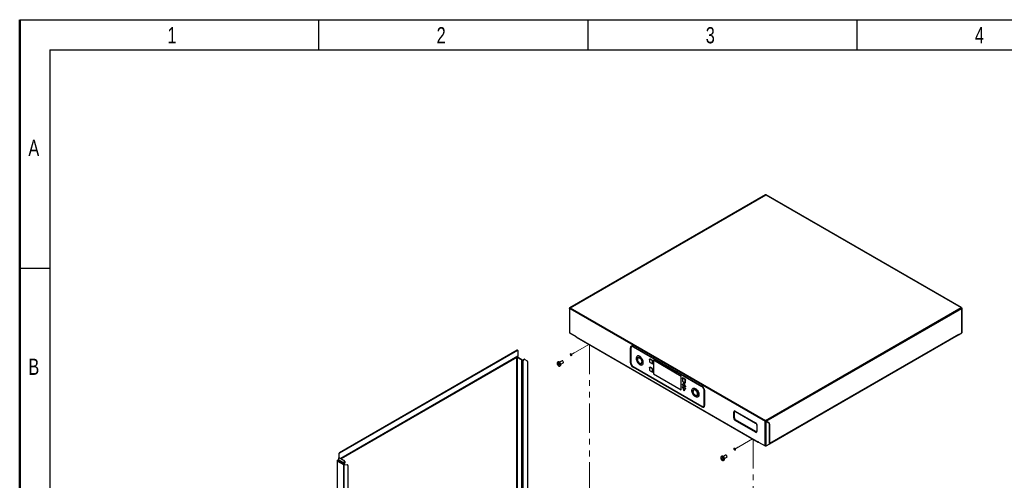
# Model space of a CAD drawing. Header units: millimetres. Extents: x 0 to 420, y 0 to 297.
# Tile 74 of 75: x 0 to 213, y 197 to 297. Entities that reach past the tile are written whole.
import ezdxf

# ---------------------------------------------------------------- set-up
doc = ezdxf.new("R2010")
doc.units = ezdxf.units.MM
doc.linetypes.add('CENTERX2', pattern=[20.32, 12.7, -2.54, 2.54, -2.54])
doc.linetypes.add('PHANTOM', pattern=[12.7, 6.35, -1.27, 1.27, -1.27, 1.27, -1.27])
doc.layers.add('BOARDER', color=7, linetype='Continuous', lineweight=25)
doc.layers.add('COMPONENT', color=7, linetype='Continuous')
doc.styles.add('SLDTEXTSTYLE1', font='TXT', dxfattribs={"width": 0.75})

msp = doc.modelspace()

# ---------------------------------------------------------------- linework, layer by layer
at = {"color": 7, "linetype": 'Continuous', "lineweight": 25}
for p, q in [((161.12, 259.16), (118.86, 234.76)), ((118.94, 234.75), (161.2, 259.15)), ((161.2, 259.15), (203.4, 234.79)), ((203.44, 234.79), (161.24, 259.15)), ((118.78, 234.62), (118.78, 229.33)), ((118.83, 234.56), (161.03, 210.2)), ((118.83, 229.27), (118.83, 234.56)), ((118.94, 234.75), (161.14, 210.39)), ((161.14, 210.39), (203.4, 234.79)), ((161.26, 210.2), (203.51, 234.59)), ((203.44, 234.75), (203.45, 234.75)), ((203.5, 234.65), (203.51, 234.66)), ((203.5, 234.65), (203.51, 234.66)), ((203.51, 234.59), (203.51, 229.3)), ((203.53, 229.33), (203.53, 234.62)), ((120.24, 228.46), (118.83, 229.27)), ((120.24, 228.46), (159.62, 205.72)), ((120.41, 228.3), (159.52, 205.72)), ((161.98, 205.36), (202.77, 228.91)), ((202.79, 228.95), (161.99, 205.4)), ((202.79, 228.95), (202.83, 228.91)), ((202.79, 228.93), (202.83, 228.91)), ((202.83, 228.91), (203.51, 229.3)), ((107.46, 225.55), (69.06, 203.38)), ((107.51, 225.51), (69.12, 203.35)), ((107.46, 225.55), (107.51, 225.51)), ((107.61, 225.52), (107.56, 225.56)), ((131.92, 222.9), (131.92, 226.06)), ((132.03, 222.89), (132.03, 226.05)), ((132.05, 226.02), (132.05, 222.87)), ((132.21, 226.35), (132.2, 226.34)), ((132.51, 226.4), (147.35, 217.83)), ((132.53, 226.35), (147.37, 217.78)), ((147.38, 217.74), (132.55, 226.31)), ((132.55, 226.31), (132.56, 226.31)), ((147.41, 217.76), (132.56, 226.33)), ((147.39, 217.75), (132.56, 226.31)), ((132.57, 226.31), (147.4, 217.75)), ((107.51, 224.12), (69.41, 202.12)), ((107.5, 224.08), (107.39, 224.01)), ((107.39, 224.01), (107.39, 224.01)), ((107.39, 165.16), (107.39, 224.01)), ((107.5, 224.01), (107.5, 165.12)), ((108.44, 223.47), (107.5, 224.01)), ((107.62, 224.18), (107.51, 224.12)), ((108.5, 223.5), (107.55, 224.05)), ((107.65, 225.43), (107.65, 224.25)), ((108.5, 223.5), (108.44, 223.47)), ((108.51, 223.35), (108.57, 223.38)), ((108.51, 223.02), (108.51, 223.35)), ((108.57, 223.05), (108.57, 223.38)), ((108.72, 223.11), (108.77, 223.45)), ((108.77, 223.45), (108.83, 223.41)), ((108.78, 223.08), (108.83, 223.41)), ((108.84, 223.55), (108.9, 223.59)), ((108.9, 223.52), (108.84, 223.55)), ((108.9, 223.59), (108.96, 223.56)), ((108.9, 223.52), (108.96, 223.56)), ((109.11, 223.57), (109.05, 223.61)), ((109.11, 223.57), (109.62, 223.28)), ((136.07, 223.57), (136.07, 223.08)), ((136.08, 223.56), (136.08, 223.07)), ((136.6, 223.37), (136.17, 223.61)), ((136.61, 223.39), (136.18, 223.64)), ((136.62, 223.41), (136.2, 223.66)), ((142.92, 219.9), (136.89, 223.39)), ((136.89, 223.39), (136.89, 220.47)), ((136.89, 223.39), (136.89, 220.47)), ((108.57, 223.05), (108.51, 223.02)), ((108.51, 164.54), (108.51, 223.02)), ((108.68, 223.05), (108.69, 223.06)), ((108.69, 223.06), (108.74, 223.03)), ((108.78, 223.08), (108.72, 223.11)), ((108.74, 223.02), (108.74, 223.03)), ((108.74, 164.6), (108.74, 223.02)), ((109.68, 223.14), (109.68, 169.75)), ((116.18, 222.59), (116.25, 222.59)), ((116.34, 223.06), (116.2, 222.98)), ((116.27, 222.37), (116.39, 222.49)), ((116.32, 222.6), (116.39, 222.61)), ((117.16, 223.27), (116.65, 222.98)), ((116.68, 222.16), (116.81, 222.23)), ((116.9, 222.54), (117.41, 222.84)), ((147.35, 213.31), (132.51, 221.88)), ((132.55, 222.01), (147.38, 213.45)), ((147.39, 213.41), (132.55, 221.98)), ((136.07, 221.78), (136.07, 221.29)), ((136.08, 221.77), (136.08, 221.28)), ((136.17, 222.91), (136.6, 222.66)), ((136.17, 222.9), (136.6, 222.66)), ((136.6, 221.58), (136.17, 221.82)), ((136.61, 221.6), (136.18, 221.84)), ((136.62, 221.62), (136.2, 221.87)), ((136.69, 222.72), (136.69, 223.21)), ((136.69, 220.93), (136.69, 221.42)), ((136.71, 222.72), (136.71, 223.21)), ((136.71, 220.93), (136.71, 221.42)), ((136.74, 222.72), (136.74, 223.21)), ((136.74, 220.93), (136.74, 221.42)), ((136.17, 221.12), (136.6, 220.87)), ((136.17, 221.11), (136.6, 220.86)), ((136.89, 220.47), (142.92, 216.98)), ((136.89, 220.47), (142.92, 216.98)), ((136.89, 220.47), (136.89, 220.47)), ((142.92, 216.98), (142.92, 219.9)), ((143.19, 219.46), (143.19, 218.97)), ((143.19, 219.45), (143.19, 218.96)), ((143.71, 219.26), (143.28, 219.51)), ((143.72, 219.29), (143.3, 219.53)), ((143.73, 219.31), (143.31, 219.55)), ((143.8, 218.61), (143.8, 219.1)), ((143.83, 218.61), (143.83, 219.1)), ((143.85, 218.61), (143.85, 219.1)), ((143.46, 218.49), (143.19, 218.11)), ((143.19, 217.57), (143.46, 216.88)), ((143.46, 218.51), (143.2, 218.14)), ((143.46, 218.47), (143.2, 218.09)), ((143.2, 217.57), (143.46, 216.88)), ((143.23, 218), (143.76, 217.7)), ((143.76, 217.31), (143.23, 217.62)), ((143.24, 218), (143.77, 217.69)), ((143.77, 217.33), (143.24, 217.64)), ((143.79, 217.35), (143.26, 217.66)), ((143.28, 218.8), (143.71, 218.56)), ((143.29, 218.79), (143.71, 218.55)), ((143.8, 217.75), (143.53, 218.43)), ((143.53, 216.84), (143.8, 217.22)), ((143.82, 217.76), (143.55, 218.44)), ((143.55, 216.84), (143.82, 217.21)), ((143.84, 217.76), (143.58, 218.45)), ((143.58, 216.83), (143.84, 217.21)), ((147.38, 217.74), (147.39, 217.75)), ((147.88, 216.88), (147.89, 216.89)), ((147.88, 213.73), (147.88, 216.88)), ((147.89, 216.9), (147.89, 213.75)), ((147.89, 213.74), (147.89, 216.89)), ((147.91, 213.73), (147.91, 216.89)), ((147.91, 216.85), (147.91, 213.69)), ((147.94, 216.81), (147.94, 213.65)), ((147.73, 213.41), (147.74, 213.42)), ((147.88, 213.73), (147.89, 213.74)), ((154.27, 210.95), (154.27, 212.21)), ((154.39, 210.94), (154.39, 212.2)), ((154.41, 210.93), (154.41, 212.17)), ((154.5, 212.34), (154.48, 212.33)), ((154.59, 212.4), (158.96, 209.88)), ((154.62, 212.35), (158.98, 209.83)), ((154.65, 212.31), (159, 209.8)), ((158.96, 207.86), (154.59, 210.38)), ((159, 208.01), (154.65, 210.52)), ((159.01, 207.98), (154.65, 210.5)), ((159.24, 209.39), (159.24, 208.14)), ((159.25, 209.36), (159.25, 208.1)), ((159.28, 209.31), (159.28, 208.05)), ((161.03, 204.91), (161.03, 210.2)), ((161.26, 210.2), (161.25, 210.2)), ((161.25, 204.91), (161.25, 210.2)), ((161.25, 210.2), (161.89, 209.83)), ((161.89, 209.83), (161.26, 210.2)), ((161.83, 209.87), (161.26, 210.2)), ((161.83, 209.87), (161.89, 209.83)), ((161.99, 205.41), (161.99, 209.6)), ((161.99, 209.6), (161.99, 205.4)), ((159.17, 207.99), (159.19, 208)), ((159.62, 205.72), (161.03, 204.91)), ((161.25, 204.91), (161.92, 205.29)), ((68.92, 203.14), (68.98, 203.1)), ((68.92, 203.14), (68.92, 202.34)), ((68.98, 202.37), (68.92, 202.34)), ((68.92, 201.89), (68.92, 202.34)), ((70.01, 201.7), (68.92, 202.34)), ((68.98, 203.1), (68.98, 202.37)), ((68.98, 202.37), (70.07, 201.74)), ((69.12, 203.35), (69.06, 203.38)), ((151.54, 202.15), (151.71, 202.18)), ((151.69, 202.65), (151.56, 202.57)), ((151.66, 201.94), (151.77, 202.08)), ((152.51, 202.86), (152.01, 202.57)), ((152.26, 202.14), (152.76, 202.43)), ((68.62, 201.66), (68.62, 142.81)), ((68.65, 201.76), (68.66, 201.78)), ((68.87, 201.9), (68.66, 201.78)), ((68.66, 201.73), (68.87, 201.85)), ((68.66, 201.78), (68.68, 201.74)), ((68.66, 201.73), (68.66, 201.78)), ((68.66, 201.73), (69.98, 200.97)), ((68.66, 201.59), (69.94, 200.86)), ((68.66, 142.75), (68.66, 201.59)), ((68.87, 201.9), (68.89, 201.86)), ((68.87, 201.85), (70.14, 201.12)), ((68.92, 201.89), (70.16, 201.17)), ((70, 200.89), (69.94, 200.86)), ((69.94, 200.86), (69.94, 142.01)), ((69.98, 200.97), (70.03, 200.93)), ((70.02, 200.94), (69.98, 200.97)), ((70.07, 201.74), (70.01, 201.7)), ((70.02, 200.94), (70.07, 200.91)), ((70.14, 201.12), (70.03, 200.93)), ((70.03, 200.93), (70.07, 200.91)), ((70.04, 200.88), (70.04, 200.83)), ((70.18, 201.1), (70.07, 200.91)), ((70.07, 200.87), (70.13, 200.84)), ((70.07, 200.87), (70.76, 200.81)), ((70.13, 141.96), (70.13, 200.84)), ((70.13, 200.84), (70.81, 200.77)), ((70.16, 201.46), (70.21, 201.49)), ((70.16, 201.46), (70.16, 201.17)), ((70.21, 201.49), (70.21, 201.21)), ((70.76, 200.81), (70.81, 200.77)), ((70.86, 200.76), (70.8, 200.79)), ((70.92, 200.62), (70.92, 170.84)), ((151.71, 201.99), (151.73, 202.01)), ((152.03, 201.75), (152.17, 201.83)), ((152.03, 201.75), (152.04, 201.75))]:
    msp.add_line(p, q, dxfattribs=at)
at = {"color": 7, "linetype": 'PHANTOM', "lineweight": 18}
for p, q in [((119.1, 224.6), (122.96, 226.83)), ((123.1, 226.75), (123.1, 176.51)), ((119.79, 225), (119.1, 224.6)), ((154.46, 204.2), (158.31, 206.42)), ((158.46, 206.34), (158.46, 157.53)), ((155.15, 204.6), (154.46, 204.2))]:
    msp.add_line(p, q, dxfattribs=at)
at = {"color": 8, "linetype": 'Continuous', "lineweight": 25}
for p, q in [((132.56, 226.33), (132.56, 226.33)), ((132.56, 226.31), (132.57, 226.31)), ((107.65, 224.25), (69.36, 202.15)), ((107.62, 224.18), (69.41, 202.12)), ((107.39, 224.01), (69.43, 202.1)), ((147.4, 217.75), (147.4, 217.75)), ((147.89, 216.9), (147.89, 216.9)), ((147.89, 213.74), (147.89, 213.75)), ((147.91, 213.73), (147.91, 213.73)), ((154.66, 212.32), (154.65, 212.31)), ((161.99, 209.6), (161.99, 209.61)), ((159.24, 208.14), (159.25, 208.15))]:
    msp.add_line(p, q, dxfattribs=at)
at = {"color": 7, "linetype": 'Continuous', "lineweight": 25, "flags": 128}
for points in [[(202.79, 228.95), (202.79, 228.93), (202.77, 228.91), (202.77, 228.91)], [(203.51, 229.3), (203.53, 229.32), (203.53, 229.33)], [(132.22, 226.4), (132.26, 226.41), (132.35, 226.42)], [(134.71, 222.91), (134.7, 223.08), (134.66, 223.26), (134.6, 223.44), (134.51, 223.62), (134.41, 223.79), (134.29, 223.94), (134.16, 224.08), (134.02, 224.19), (133.88, 224.27), (133.74, 224.32), (133.61, 224.34), (133.49, 224.32), (133.38, 224.27), (133.3, 224.19), (133.23, 224.08), (133.2, 223.95), (133.18, 223.79)], [(133.18, 223.79), (133.2, 223.62), (133.23, 223.44), (133.3, 223.26), (133.38, 223.08), (133.49, 222.91), (133.61, 222.76), (133.74, 222.62), (133.88, 222.51), (134.02, 222.43), (134.16, 222.38), (134.29, 222.36), (134.41, 222.38), (134.51, 222.43), (134.6, 222.51), (134.66, 222.62), (134.7, 222.75), (134.71, 222.91)], [(133.37, 223.66), (133.39, 223.79), (133.43, 223.91), (133.49, 223.99), (133.58, 224.04), (133.69, 224.06), (133.81, 224.04), (133.93, 223.98), (134.05, 223.89), (134.17, 223.78), (134.28, 223.64), (134.36, 223.49), (134.43, 223.33), (134.47, 223.17), (134.48, 223.02)], [(133.37, 223.66), (133.39, 223.51), (133.43, 223.35), (133.49, 223.19), (133.58, 223.04), (133.69, 222.9), (133.81, 222.78), (133.93, 222.7), (134.05, 222.64), (134.17, 222.62), (134.28, 222.64), (134.36, 222.69), (134.43, 222.77), (134.47, 222.88), (134.48, 223.02)], [(133.45, 223.61), (133.46, 223.73), (133.5, 223.84), (133.57, 223.91), (133.65, 223.95), (133.75, 223.95), (133.86, 223.92), (133.98, 223.85), (134.09, 223.75), (134.19, 223.63), (134.28, 223.49), (134.35, 223.35), (134.39, 223.2), (134.4, 223.06)], [(133.45, 223.61), (133.46, 223.47), (133.5, 223.32), (133.57, 223.18), (133.65, 223.04), (133.75, 222.92), (133.86, 222.82), (133.98, 222.76), (134.09, 222.72), (134.19, 222.73), (134.28, 222.76), (134.35, 222.84), (134.39, 222.94), (134.4, 223.06)], [(116.13, 222.9), (116.12, 222.88), (116.09, 222.79), (116.09, 222.69), (116.12, 222.57), (116.17, 222.46), (116.23, 222.35), (116.32, 222.25), (116.41, 222.18), (116.5, 222.14), (116.55, 222.14)], [(116.9, 222.39), (116.91, 222.5), (116.88, 222.61), (116.84, 222.73), (116.77, 222.84), (116.69, 222.94), (116.6, 223.01), (116.51, 223.06), (116.43, 223.08), (116.35, 223.06), (116.34, 223.06)], [(117.46, 222.92), (117.45, 223), (117.42, 223.09), (117.37, 223.17), (117.31, 223.24), (117.24, 223.28), (117.18, 223.28), (117.16, 223.27)], [(117.41, 222.84), (117.43, 222.86), (117.46, 222.92)], [(143.23, 217.62), (143.22, 217.62), (143.21, 217.62), (143.2, 217.62), (143.2, 217.61), (143.19, 217.61), (143.19, 217.59), (143.19, 217.58), (143.2, 217.57)], [(143.58, 218.45), (143.57, 218.47), (143.55, 218.49), (143.54, 218.51), (143.52, 218.52), (143.5, 218.52), (143.49, 218.53), (143.47, 218.52), (143.46, 218.51)], [(143.46, 218.49), (143.46, 218.49), (143.46, 218.49)], [(143.53, 218.43), (143.53, 218.44), (143.52, 218.46), (143.51, 218.47), (143.5, 218.47), (143.49, 218.48), (143.48, 218.48), (143.47, 218.48), (143.46, 218.47)], [(143.76, 217.7), (143.77, 217.69), (143.78, 217.69), (143.79, 217.69), (143.8, 217.7), (143.8, 217.71), (143.8, 217.72), (143.8, 217.73), (143.8, 217.75)], [(143.79, 217.68), (143.8, 217.67), (143.82, 217.67), (143.83, 217.68), (143.84, 217.69), (143.85, 217.7), (143.85, 217.72), (143.85, 217.74), (143.84, 217.76)], [(145.22, 216.84), (145.23, 217), (145.27, 217.13), (145.33, 217.24), (145.42, 217.32), (145.52, 217.37), (145.64, 217.39), (145.77, 217.37), (145.91, 217.32), (146.05, 217.24), (146.19, 217.13), (146.32, 217), (146.44, 216.84), (146.55, 216.67), (146.63, 216.49), (146.7, 216.31), (146.73, 216.13), (146.75, 215.96)], [(146.52, 216.07), (146.51, 216.22), (146.46, 216.38), (146.4, 216.54), (146.31, 216.69), (146.21, 216.83), (146.09, 216.95), (145.96, 217.03), (145.84, 217.09), (145.72, 217.11), (145.62, 217.09), (145.53, 217.04), (145.46, 216.96), (145.42, 216.85), (145.41, 216.71)], [(146.43, 216.11), (146.42, 216.25), (146.38, 216.4), (146.31, 216.55), (146.23, 216.68), (146.13, 216.81), (146.01, 216.9), (145.9, 216.97), (145.79, 217), (145.69, 217), (145.6, 216.96), (145.53, 216.89), (145.49, 216.79), (145.48, 216.66)], [(143.46, 216.88), (143.47, 216.87), (143.48, 216.86), (143.49, 216.85), (143.5, 216.84), (143.51, 216.84), (143.52, 216.84), (143.53, 216.84), (143.53, 216.84)], [(146.75, 215.96), (146.73, 215.81), (146.7, 215.67), (146.63, 215.56), (146.55, 215.48), (146.44, 215.43), (146.32, 215.41), (146.19, 215.43), (146.05, 215.48), (145.91, 215.56), (145.77, 215.67), (145.64, 215.81), (145.52, 215.96), (145.42, 216.13), (145.33, 216.31), (145.27, 216.49), (145.23, 216.67), (145.22, 216.84)], [(146.52, 216.07), (146.51, 215.94), (146.46, 215.82), (146.4, 215.74), (146.31, 215.69), (146.21, 215.67), (146.09, 215.69), (145.96, 215.75), (145.84, 215.84), (145.72, 215.95), (145.62, 216.09), (145.53, 216.24), (145.46, 216.4), (145.42, 216.56), (145.41, 216.71)], [(146.43, 216.11), (146.42, 215.99), (146.38, 215.89), (146.31, 215.82), (146.23, 215.78), (146.13, 215.77), (146.01, 215.81), (145.9, 215.87), (145.79, 215.97), (145.69, 216.09), (145.6, 216.23), (145.53, 216.38), (145.49, 216.52), (145.48, 216.66)], [(147.87, 213.49), (147.83, 213.43), (147.77, 213.38)], [(159.24, 209.39), (159.24, 209.44), (159.23, 209.5)], [(161.86, 209.85), (161.85, 209.85), (161.83, 209.87)], [(159.23, 208), (159.22, 207.99), (159.21, 207.98)], [(161.98, 205.36), (161.99, 205.37), (161.99, 205.4)], [(151.48, 202.47), (151.46, 202.43), (151.45, 202.33), (151.46, 202.22), (151.5, 202.1), (151.56, 201.99), (151.64, 201.88), (151.72, 201.8), (151.82, 201.75), (151.9, 201.73), (151.93, 201.73)], [(152.27, 202.04), (152.25, 202.16), (152.22, 202.27), (152.16, 202.39), (152.09, 202.49), (152, 202.58), (151.91, 202.64), (151.82, 202.67), (151.74, 202.67), (151.69, 202.65)], [(152.81, 202.54), (152.8, 202.63), (152.76, 202.72), (152.71, 202.8), (152.64, 202.85), (152.57, 202.87), (152.51, 202.86)], [(152.76, 202.43), (152.76, 202.43), (152.8, 202.47), (152.81, 202.54)], [(70.8, 200.79), (70.78, 200.8), (70.76, 200.81)]]:
    msp.add_lwpolyline(points, dxfattribs=at)
at = {"color": 8, "linetype": 'Continuous', "lineweight": 25, "flags": 128}
for points in [[(132.56, 226.33), (132.47, 226.38), (132.37, 226.4), (132.28, 226.4), (132.21, 226.37), (132.15, 226.32), (132.1, 226.24), (132.09, 226.21)], [(116.73, 222.31), (116.73, 222.41), (116.71, 222.53), (116.66, 222.65), (116.59, 222.76), (116.51, 222.85), (116.42, 222.92), (116.33, 222.96), (116.24, 222.97), (116.17, 222.94), (116.13, 222.9)], [(116.77, 222.31), (116.77, 222.42), (116.75, 222.53), (116.7, 222.65), (116.64, 222.76), (116.56, 222.86), (116.47, 222.94), (116.38, 222.98), (116.29, 223), (116.21, 222.99), (116.2, 222.98)], [(143.2, 218.14), (143.19, 218.12), (143.19, 218.1)], [(143.26, 217.66), (143.24, 217.67), (143.22, 217.67), (143.21, 217.67), (143.2, 217.66), (143.19, 217.64), (143.19, 217.62), (143.19, 217.61)], [(143.2, 217.57), (143.19, 217.57), (143.19, 217.57), (143.19, 217.57), (143.19, 217.57)], [(143.46, 216.88), (143.46, 216.88), (143.46, 216.88), (143.46, 216.88), (143.46, 216.88)], [(143.47, 216.89), (143.47, 216.87), (143.49, 216.85), (143.5, 216.84), (143.52, 216.83), (143.54, 216.82), (143.55, 216.82), (143.57, 216.82), (143.58, 216.83)], [(152.09, 201.96), (152.08, 202.07), (152.04, 202.19), (151.98, 202.3), (151.9, 202.41), (151.82, 202.49), (151.72, 202.54), (151.64, 202.56), (151.56, 202.55), (151.5, 202.5), (151.48, 202.47)], [(152.13, 201.97), (152.12, 202.08), (152.08, 202.2), (152.03, 202.31), (151.95, 202.41), (151.86, 202.5), (151.77, 202.56), (151.68, 202.59), (151.6, 202.59), (151.56, 202.57)]]:
    msp.add_lwpolyline(points, dxfattribs=at)
at = {"color": 7, "linetype": 'PHANTOM', "lineweight": 18, "flags": 128}
for points in [[(118.92, 224.71), (118.94, 224.78), (118.98, 224.82), (119.03, 224.83), (119.1, 224.81), (119.17, 224.75), (119.23, 224.68), (119.26, 224.59), (119.28, 224.5), (119.26, 224.43), (119.23, 224.39), (119.17, 224.38), (119.1, 224.4), (119.03, 224.45), (118.98, 224.53), (118.94, 224.62), (118.92, 224.71)], [(154.28, 204.3), (154.3, 204.37), (154.33, 204.41), (154.39, 204.42), (154.46, 204.4), (154.53, 204.35), (154.58, 204.27), (154.62, 204.18), (154.64, 204.09), (154.62, 204.02), (154.58, 203.98), (154.53, 203.97), (154.46, 203.99), (154.39, 204.05), (154.33, 204.12), (154.3, 204.21), (154.28, 204.3)]]:
    msp.add_lwpolyline(points, dxfattribs=at)
at = {"color": 7, "linetype": 'Continuous', "lineweight": 25}
for centre, radius, start, end in [((161.15, 259.08), 0.0805, 54.3824, 114.3071), ((119.07, 234.55), 0.246, 122.6055, 177.3945), ((203.27, 234.58), 0.246, 2.6055, 57.3945), ((118.86, 229.34), 0.0805, 185.6948, 245.6253), ((107.51, 225.47), 0.101, 65.6929, 125.6176), ((107.57, 225.45), 0.0873, 350.786, 129.2033), ((132.28, 226.12), 0.366, 50.7967, 189.214), ((131.99, 226.21), 0.171, 242.7856, 282.4034), ((132.35, 226.07), 0.306, 50.7967, 189.214), ((132.35, 226.03), 0.352, 54.3824, 114.3071), ((132.36, 226.03), 0.35, 54.3824, 114.3071), ((107.44, 223.9), 0.123, 62.6097, 117.3903), ((107.45, 223.86), 0.211, 61.2317, 81.9595), ((107.54, 224.08), 0.0402, 125.698, 185.6204), ((107.57, 224.24), 0.0805, 305.698, 5.6204), ((108.36, 223.34), 0.154, 2.6055, 57.3945), ((108.41, 223.37), 0.154, 2.6055, 57.3945), ((108.92, 223.42), 0.156, 122.9068, 171.3096), ((108.98, 223.39), 0.156, 122.9068, 171.3096), ((108.99, 223.47), 0.151, 65.686, 125.6182), ((109.05, 223.44), 0.151, 65.686, 125.6182), ((132.47, 222.55), 1.43, 50.8969, 60.2093), ((133.71, 224.08), 0.536, 230.8969, 240.2093), ((136.08, 223.57), 0.00883, 115.9963, 174.8314), ((136.15, 223.6), 0.0734, 50.7967, 189.214), ((136.13, 223.57), 0.0576, 50.7967, 189.214), ((136.2, 223.61), 0.0278, 123.5969, 177.3219), ((136.17, 223.66), 0.0278, 303.5969, 357.3219), ((136.62, 223.37), 0.0278, 123.5969, 177.3219), ((136.49, 223.2), 0.203, 2.6055, 57.3945), ((136.59, 223.41), 0.0278, 303.5969, 357.3219), ((136.48, 223.2), 0.258, 2.6055, 57.3945), ((108.62, 223.24), 0.246, 242.6097, 297.3903), ((108.62, 223.16), 0.123, 242.6097, 297.3903), ((108.64, 223.12), 0.0782, 302.9068, 351.3096), ((108.7, 223.09), 0.0782, 302.9068, 351.3096), ((109.53, 223.16), 0.151, 354.3796, 54.302), ((116.66, 222.55), 0.484, 166.8233, 175.9806), ((116.69, 222.98), 0.65, 217.5887, 227.0218), ((116.7, 223.06), 0.65, 217.5887, 227.0218), ((116.41, 222.55), 0.173, 195.6937, 213.7119), ((116.28, 222.55), 0.0385, 79.6499, 129.2749), ((116.73, 222.43), 0.455, 177.0474, 187.7838), ((116.69, 222.84), 0.627, 228.529, 236.8037), ((117.26, 222.35), 1, 159.7818, 166.1296), ((117.32, 223.93), 1.59, 231.0368, 234.2959), ((116.35, 222.44), 0.0385, 259.6499, 309.2749), ((116.8, 222.38), 0.455, 177.0474, 187.7838), ((117.33, 222.3), 1, 159.7818, 166.1296), ((116.22, 222.44), 0.173, 15.6937, 33.7119), ((116.89, 223.24), 0.982, 238.1, 245.2578), ((116.9, 223.32), 0.982, 238.1, 245.2578), ((118.41, 222.1), 1.94, 170.2614, 172.5426), ((116.7, 222.41), 0.203, 302.2954, 356.2642), ((133.2, 222.96), 1.29, 182.6055, 237.3945), ((131.99, 223.05), 0.171, 242.7856, 282.4034), ((133.16, 222.94), 1.13, 182.6055, 237.3945), ((133.13, 222.92), 1.08, 182.6055, 237.3945), ((132.68, 221.87), 0.171, 137.5952, 177.218), ((134.74, 223.66), 0.692, 240.1626, 248.0107), ((133.79, 221.31), 1.85, 60.1626, 68.0107), ((136.08, 221.78), 0.00883, 115.9963, 174.8314), ((136.28, 223.08), 0.203, 182.6055, 237.3945), ((136.15, 221.81), 0.0734, 50.7967, 189.214), ((136.13, 221.78), 0.0576, 50.7967, 189.214), ((136.28, 221.29), 0.203, 182.6055, 237.3945), ((136.2, 221.82), 0.0278, 123.5969, 177.3219), ((136.17, 221.87), 0.0278, 303.5969, 357.3219), ((136.63, 222.71), 0.0576, 230.7967, 9.214), ((136.62, 221.58), 0.0278, 123.5969, 177.3219), ((136.49, 221.41), 0.203, 2.6055, 57.3945), ((136.59, 221.62), 0.0278, 303.5969, 357.3219), ((136.67, 222.71), 0.0734, 230.7967, 9.214), ((136.48, 221.4), 0.258, 2.6055, 57.3945), ((136.7, 223.23), 0.0278, 242.6823, 296.3991), ((136.7, 222.74), 0.0278, 242.6823, 296.3991), ((136.7, 221.44), 0.0278, 242.6823, 296.3991), ((136.73, 223.18), 0.0278, 62.6823, 116.3991), ((136.73, 222.69), 0.0278, 62.6823, 116.3991), ((136.73, 221.39), 0.0278, 62.6823, 116.3991), ((136.63, 220.92), 0.0576, 230.7967, 9.214), ((136.67, 220.91), 0.0734, 230.7967, 9.214), ((136.7, 220.95), 0.0278, 242.6823, 296.3991), ((136.73, 220.9), 0.0278, 62.6823, 116.3991), ((143.26, 219.5), 0.0734, 50.7967, 189.214), ((143.25, 219.46), 0.0576, 50.7967, 189.214), ((143.19, 219.46), 0.00883, 115.9963, 174.8314), ((143.31, 219.51), 0.0278, 123.5969, 177.3219), ((143.28, 219.55), 0.0278, 303.5969, 357.3219), ((143.74, 219.26), 0.0278, 123.5969, 177.3219), ((143.6, 219.09), 0.203, 2.6055, 57.3945), ((143.71, 219.31), 0.0278, 303.5969, 357.3219), ((143.59, 219.09), 0.258, 2.6055, 57.3945), ((143.81, 219.13), 0.0278, 242.6823, 296.3991), ((143.84, 219.08), 0.0278, 62.6823, 116.3991), ((143.39, 218.97), 0.203, 182.6055, 237.3945), ((143.27, 218.07), 0.0751, 161.2216, 241.1898), ((143.2, 217.57), 0.00853, 108.1093, 160.9548), ((143.26, 217.62), 0.0278, 123.5969, 177.3219), ((143.23, 217.66), 0.0278, 303.5969, 357.3219), ((143.52, 218.5), 0.0687, 278.7743, 299.5496), ((143.59, 218.38), 0.0687, 98.7743, 119.5496), ((143.75, 218.6), 0.0576, 230.7967, 9.214), ((143.78, 218.6), 0.0734, 230.7967, 9.214), ((143.79, 217.31), 0.0278, 123.5969, 177.3219), ((143.73, 217.25), 0.0751, 341.2216, 61.1898), ((143.76, 217.36), 0.0278, 303.5969, 357.3219), ((143.73, 217.25), 0.123, 341.2216, 61.1898), ((143.81, 218.64), 0.0278, 242.6823, 296.3991), ((143.79, 217.81), 0.0687, 278.7743, 299.5496), ((143.81, 217.23), 0.0197, 216.2252, 292.4305), ((143.85, 217.7), 0.0687, 98.7743, 119.5496), ((143.83, 217.2), 0.0197, 36.2252, 112.4305), ((143.84, 218.59), 0.0278, 62.6823, 116.3991), ((146.66, 216.75), 1.29, 2.6055, 57.3945), ((146.8, 216.84), 1.08, 2.6055, 57.3945), ((146.82, 216.84), 1.08, 2.6055, 57.3945), ((146.83, 216.85), 1.07, 2.6055, 57.3945), ((143.46, 216.9), 0.00853, 288.1093, 340.9548), ((143.55, 216.86), 0.0197, 216.2252, 292.4305), ((143.56, 216.82), 0.0197, 36.2252, 112.4305), ((144.51, 215.6), 1.43, 50.8969, 60.2093), ((145.75, 217.13), 0.536, 230.8969, 240.2093), ((146.78, 216.71), 0.692, 240.1626, 248.0107), ((145.83, 214.36), 1.85, 60.1626, 68.0107), ((147.58, 213.59), 0.366, 230.7967, 9.214), ((147.52, 213.3), 0.171, 137.5952, 177.218), ((147.58, 213.68), 0.306, 230.7967, 9.214), ((147.6, 213.68), 0.31, 230.7967, 9.214), ((147.56, 213.7), 0.336, 304.0564, 7.2558), ((147.56, 213.7), 0.333, 304.0564, 7.2558), ((154.47, 212.24), 0.201, 50.7967, 189.214), ((154.34, 212.36), 0.172, 242.9132, 286.1983), ((154.97, 210.98), 0.708, 182.6055, 237.3945), ((154.34, 211.1), 0.172, 242.9132, 286.1983), ((154.94, 210.96), 0.548, 182.6055, 237.3945), ((154.56, 212.2), 0.148, 50.7967, 189.214), ((154.94, 210.96), 0.523, 182.6055, 237.3945), ((154.57, 212.21), 0.147, 67.4725, 117.1173), ((154.76, 210.37), 0.172, 133.7996, 177.0906), ((158.58, 209.28), 0.708, 2.6055, 57.3945), ((158.75, 209.39), 0.481, 32.2039, 58.177), ((161.27, 210.19), 0.246, 122.6055, 177.3945), ((161.74, 209.63), 0.252, 354.3796, 54.302), ((161.74, 209.63), 0.252, 354.3796, 54.302), ((159.09, 208.02), 0.201, 230.7967, 9.214), ((159.13, 207.85), 0.172, 133.7996, 177.0906), ((159.1, 208.12), 0.148, 230.7967, 9.214), ((159.11, 208.12), 0.14, 301.8951, 351.7554), ((161.14, 205.12), 0.246, 242.6097, 297.3903), ((161.84, 205.42), 0.154, 302.6055, 357.3945), ((69.23, 203.12), 0.307, 122.6055, 177.3945), ((69.28, 203.09), 0.307, 122.6055, 177.3945), ((151.93, 202.61), 0.548, 224.1814, 234.2778), ((152.09, 202.19), 0.553, 175.64, 184.36), ((151.93, 202.53), 0.548, 224.1814, 234.2778), ((151.64, 202.15), 0.036, 94.0392, 145.9716), ((151.78, 202.15), 0.177, 201.1423, 218.8577), ((152.61, 202.09), 0.977, 167.7, 174.567), ((152.52, 203.71), 1.65, 238.5426, 241.4628), ((152.68, 202.05), 0.977, 167.7, 174.567), ((151.57, 202.03), 0.177, 21.1423, 38.8577), ((152.14, 202.98), 0.977, 245.4356, 252.3023), ((70.17, 200.85), 0.231, 148.8563, 178.0435), ((70.03, 201.02), 0.188, 241.9598, 271.1441), ((70.12, 200.88), 0.115, 148.8563, 178.0435), ((70.03, 200.95), 0.0721, 241.9598, 271.1441), ((69.85, 201.45), 0.307, 2.6055, 57.3945), ((69.91, 201.48), 0.307, 2.6055, 57.3945), ((70.04, 201.18), 0.115, 328.8563, 358.0435), ((69.98, 201.21), 0.231, 328.8563, 358.0435), ((70.79, 200.64), 0.132, 350.7481, 79.4532), ((152.18, 202.09), 0.548, 185.7248, 195.8206), ((151.97, 202.4), 0.553, 235.6424, 244.363), ((151.71, 202.03), 0.036, 274.0392, 325.9716), ((152.26, 202.05), 0.548, 185.7248, 195.8206), ((152.14, 202.9), 0.977, 245.4356, 252.3023), ((153.5, 202.01), 1.65, 178.5397, 181.4603), ((152.03, 202.02), 0.237, 305.3793, 5.9329)]:
    msp.add_arc(centre, radius, start, end, dxfattribs=at)
at = {"color": 8, "linetype": 'Continuous', "lineweight": 25}
for centre, radius, start, end in [((132.37, 226.09), 0.342, 115.8203, 188.0217), ((132.04, 226), 0.0501, 75.5721, 101.5823), ((132.56, 226.4), 0.0549, 174.141, 234.5468), ((136.08, 223.57), 0.00866, 184.1709, 247.1492), ((116.55, 222.31), 0.178, 268.8421, 358.5624), ((116.57, 222.33), 0.203, 301.986, 356.2862), ((132.04, 222.84), 0.0502, 76.2173, 101.5663), ((132.51, 222.02), 0.0502, 318.4318, 343.7886), ((136.08, 223.08), 0.00866, 184.1709, 247.1492), ((136.08, 221.78), 0.00866, 184.1709, 247.1492), ((136.08, 221.29), 0.00866, 184.1709, 247.1492), ((136.18, 222.91), 0.00866, 172.8555, 235.8323), ((136.6, 222.66), 0.00866, 172.8555, 235.8323), ((136.18, 221.12), 0.00866, 172.8555, 235.8323), ((136.6, 220.87), 0.00866, 172.8555, 235.8323), ((143.19, 219.46), 0.00866, 184.1709, 247.1492), ((143.19, 218.97), 0.00866, 184.1709, 247.1492), ((143.21, 218.1), 0.0144, 148.3661, 224.5203), ((143.19, 218.12), 0.0172, 358.753, 40.3847), ((143.24, 218), 0.00866, 172.8555, 235.8323), ((143.29, 218.8), 0.00866, 172.8555, 235.8323), ((143.45, 218.5), 0.0144, 328.3661, 44.5203), ((143.47, 218.48), 0.0144, 148.3661, 224.5203), ((143.72, 218.56), 0.00866, 172.8555, 235.8323), ((143.77, 217.7), 0.00866, 172.8555, 235.8323), ((147.4, 217.83), 0.055, 174.1669, 234.2517), ((147.96, 216.86), 0.055, 185.6352, 245.8477), ((147.36, 213.45), 0.0501, 318.4158, 344.4342), ((147.61, 213.7), 0.359, 233.479, 297.5036), ((147.96, 213.7), 0.0549, 185.4568, 245.8634), ((154.55, 212.22), 0.157, 101.5147, 189.3618), ((154.41, 212.15), 0.0501, 79.6653, 105.4054), ((154.41, 210.89), 0.0501, 80.7404, 105.401), ((154.56, 212.24), 0.124, 70.1111, 145.0557), ((154.65, 212.39), 0.0541, 173.6075, 235.0803), ((154.61, 210.53), 0.05, 314.5988, 338.0983), ((159.01, 209.87), 0.054, 173.5914, 235.2551), ((159.31, 209.36), 0.0541, 184.8837, 246.4007), ((158.98, 208.01), 0.0501, 314.5971, 339.0248), ((159.11, 208.11), 0.166, 232.6199, 308.3586), ((159.12, 208.11), 0.134, 300.1553, 351.4004), ((159.31, 208.1), 0.0541, 184.9231, 246.3971), ((151.9, 201.92), 0.198, 279.2518, 9.8922), ((151.89, 201.94), 0.239, 307.144, 5.77)]:
    msp.add_arc(centre, radius, start, end, dxfattribs=at)
at = {"color": 7, "linetype": 'Continuous', "lineweight": 25}
for major_axis, start_param, end_param in [((0.169, 0.038), 5.415215, 6.200613), ((0.169, -0.038), 5.580359, 6.365763)]:
    msp.add_ellipse((68.75, 201.92), major_axis=major_axis, ratio=0.368996, start_param=start_param, end_param=end_param, dxfattribs=at)
for points, knots in [([(161.2, 259.15), (161.2, 259.15), (161.22, 259.16), (161.23, 259.16), (161.24, 259.15), (161.24, 259.15)], [0, 0, 0, 0, 0.429728, 0.859457, 1, 1, 1, 1]), ([(118.86, 234.76), (118.86, 234.76), (118.85, 234.75), (118.83, 234.73), (118.81, 234.7), (118.79, 234.67), (118.78, 234.64), (118.78, 234.63), (118.78, 234.62)], [0, 0, 0, 0, 0.101781, 0.222608, 0.500013, 0.777409, 0.898228, 1, 1, 1, 1]), ([(203.4, 234.79), (203.4, 234.79), (203.42, 234.8), (203.43, 234.79), (203.45, 234.79), (203.45, 234.77), (203.45, 234.76), (203.45, 234.75)], [0, 0, 0, 0, 0.214693, 0.429386, 0.644079, 0.858773, 1, 1, 1, 1]), ([(203.51, 234.66), (203.52, 234.65), (203.53, 234.64), (203.54, 234.62), (203.53, 234.61), (203.52, 234.6), (203.51, 234.59)], [0, 0, 0, 0, 0.249999, 0.499999, 0.749999, 1, 1, 1, 1]), ([(120.24, 228.46), (120.25, 228.45), (120.28, 228.43), (120.32, 228.38), (120.36, 228.33), (120.39, 228.31), (120.41, 228.31)], [0, 0, 0, 0, 0.246432, 0.49678, 0.788705, 1, 1, 1, 1]), ([(132.35, 226.42), (132.37, 226.41), (132.41, 226.41), (132.48, 226.38), (132.52, 226.36), (132.53, 226.35)], [0, 0, 0, 0, 0.347668, 0.857366, 1, 1, 1, 1]), ([(116.2, 222.97), (116.18, 222.96), (116.16, 222.95), (116.15, 222.93), (116.14, 222.93)], [0, 0, 0, 0, 0.878846, 1, 1, 1, 1]), ([(116.25, 222.51), (116.26, 222.51), (116.29, 222.53), (116.33, 222.55), (116.36, 222.56)], [0, 0, 0, 0, 0.2108079, 1, 1, 1, 1]), ([(116.37, 222.52), (116.34, 222.5), (116.31, 222.48), (116.28, 222.46), (116.27, 222.46)], [0, 0, 0, 0, 0.768611, 1, 1, 1, 1]), ([(116.29, 222.59), (116.3, 222.59), (116.33, 222.61), (116.36, 222.63), (116.39, 222.64)], [0, 0, 0, 0, 0.220904, 1, 1, 1, 1]), ([(116.34, 222.4), (116.35, 222.41), (116.38, 222.43), (116.41, 222.45), (116.43, 222.46)], [0, 0, 0, 0, 0.248304, 1, 1, 1, 1]), ([(116.46, 222.47), (116.44, 222.46), (116.41, 222.44), (116.38, 222.42), (116.37, 222.41)], [0, 0, 0, 0, 0.766594, 1, 1, 1, 1]), ([(116.57, 222.13), (116.57, 222.13), (116.6, 222.13), (116.64, 222.13), (116.67, 222.15), (116.67, 222.16)], [0, 0, 0, 0, 0.132269, 0.803846, 1, 1, 1, 1]), ([(143.19, 218.11), (143.19, 218.1), (143.19, 218.09), (143.19, 218.07), (143.19, 218.04), (143.21, 218.02), (143.22, 218), (143.23, 218), (143.24, 218)], [0, 0, 0, 0, 0.1838903, 0.354678, 0.5501613, 0.7469098, 0.9447141, 1, 1, 1, 1]), ([(143.19, 218.08), (143.19, 218.08), (143.19, 218.09), (143.19, 218.1), (143.2, 218.11), (143.2, 218.11)], [0, 0, 0, 0, 0.197439, 0.59872, 1, 1, 1, 1]), ([(147.37, 217.78), (147.39, 217.77), (147.44, 217.74), (147.53, 217.67), (147.62, 217.57), (147.71, 217.45), (147.79, 217.32), (147.85, 217.18), (147.89, 217.04), (147.91, 216.93), (147.91, 216.87), (147.91, 216.85)], [0, 0, 0, 0, 0.064246, 0.188177, 0.312958, 0.438452, 0.564358, 0.69028, 0.815675, 0.940142, 1, 1, 1, 1]), ([(147.91, 213.69), (147.91, 213.67), (147.91, 213.62), (147.89, 213.55), (147.88, 213.51), (147.87, 213.5)], [0, 0, 0, 0, 0.241402, 0.702233, 1, 1, 1, 1]), ([(154.52, 212.37), (154.52, 212.38), (154.54, 212.38), (154.58, 212.37), (154.61, 212.35), (154.62, 212.35)], [0, 0, 0, 0, 0.354844, 0.823148, 1, 1, 1, 1]), ([(158.98, 209.83), (158.99, 209.82), (159.03, 209.8), (159.08, 209.75), (159.15, 209.67), (159.2, 209.57), (159.24, 209.48), (159.25, 209.4), (159.25, 209.37), (159.25, 209.36)], [0, 0, 0, 0, 0.0859288, 0.2527084, 0.422457, 0.5942137, 0.7660569, 0.9353784, 1, 1, 1, 1]), ([(159.25, 208.1), (159.25, 208.08), (159.25, 208.05), (159.24, 208.01), (159.23, 208), (159.23, 208)], [0, 0, 0, 0, 0.257477, 0.746669, 1, 1, 1, 1]), ([(159.62, 205.72), (159.61, 205.72), (159.58, 205.74), (159.54, 205.74), (159.52, 205.73), (159.52, 205.73), (159.52, 205.73)], [0, 0, 0, 0, 0.248583, 0.501116, 0.795588, 1, 1, 1, 1]), ([(151.56, 202.57), (151.55, 202.56), (151.51, 202.54), (151.49, 202.51), (151.48, 202.49)], [0, 0, 0, 0, 0.396231, 1, 1, 1, 1]), ([(151.61, 202.08), (151.62, 202.09), (151.65, 202.1), (151.69, 202.12), (151.71, 202.13)], [0, 0, 0, 0, 0.23369, 1, 1, 1, 1]), ([(151.64, 202.18), (151.64, 202.19), (151.67, 202.2), (151.7, 202.21), (151.72, 202.23)], [0, 0, 0, 0, 0.257038, 1, 1, 1, 1]), ([(151.74, 202.1), (151.71, 202.09), (151.68, 202.06), (151.64, 202.04), (151.64, 202.04)], [0, 0, 0, 0, 0.775243, 1, 1, 1, 1]), ([(68.62, 201.66), (68.62, 201.66), (68.61, 201.65), (68.63, 201.62), (68.65, 201.6), (68.66, 201.59)], [0, 0, 0, 0, 0.052434, 0.526217, 1, 1, 1, 1]), ([(68.65, 201.77), (68.65, 201.76), (68.64, 201.75), (68.63, 201.72), (68.62, 201.7), (68.62, 201.68), (68.62, 201.66)], [0, 0, 0, 0, 0.188813, 0.418912, 0.692945, 1, 1, 1, 1]), ([(151.82, 202.06), (151.8, 202.05), (151.77, 202.03), (151.74, 202.01), (151.74, 202.01)], [0, 0, 0, 0, 0.74301, 1, 1, 1, 1]), ([(151.96, 201.73), (151.97, 201.73), (152, 201.73), (152.02, 201.74), (152.04, 201.76)], [0, 0, 0, 0, 0.350044, 1, 1, 1, 1])]:
    msp.add_open_spline(points, degree=3, knots=knots, dxfattribs=at)
at = {"color": 8, "linetype": 'Continuous', "lineweight": 25}
for points, knots in [([(118.83, 234.56), (118.82, 234.57), (118.79, 234.59), (118.78, 234.61), (118.78, 234.62), (118.78, 234.62)], [0, 0, 0, 0, 0.497522, 0.995043, 1, 1, 1, 1]), ([(118.86, 234.76), (118.86, 234.76), (118.87, 234.77), (118.9, 234.77), (118.93, 234.76), (118.94, 234.75)], [0, 0, 0, 0, 0.0048551, 0.5024275, 1, 1, 1, 1])]:
    msp.add_open_spline(points, degree=3, knots=knots, dxfattribs=at)
at = {"color": 7, "linetype": 'Continuous', "lineweight": 25}
for points in [[(136.08, 223.58), (136.08, 223.59), (136.08, 223.62), (136.11, 223.65), (136.14, 223.66), (136.17, 223.64), (136.18, 223.64)], [(136.61, 223.39), (136.62, 223.38), (136.65, 223.36), (136.68, 223.31), (136.71, 223.26), (136.71, 223.23), (136.71, 223.21)], [(136.08, 221.78), (136.08, 221.8), (136.08, 221.83), (136.11, 221.85), (136.14, 221.86), (136.17, 221.85), (136.18, 221.84)], [(136.71, 222.72), (136.71, 222.7), (136.71, 222.67), (136.68, 222.65), (136.65, 222.64), (136.62, 222.65), (136.61, 222.66)], [(136.61, 221.6), (136.62, 221.59), (136.65, 221.57), (136.68, 221.52), (136.71, 221.47), (136.71, 221.43), (136.71, 221.42)], [(136.71, 220.93), (136.71, 220.91), (136.71, 220.88), (136.68, 220.85), (136.65, 220.85), (136.62, 220.86), (136.61, 220.86)], [(143.19, 219.47), (143.19, 219.48), (143.2, 219.51), (143.22, 219.54), (143.26, 219.55), (143.28, 219.54), (143.3, 219.53)], [(143.72, 219.29), (143.74, 219.28), (143.76, 219.26), (143.8, 219.21), (143.82, 219.15), (143.83, 219.12), (143.83, 219.1)], [(143.2, 217.57), (143.2, 217.58), (143.19, 217.59), (143.19, 217.61), (143.19, 217.62), (143.2, 217.64), (143.21, 217.64), (143.22, 217.65), (143.23, 217.65), (143.24, 217.64), (143.24, 217.64)], [(143.46, 218.49), (143.47, 218.49), (143.47, 218.5), (143.48, 218.5), (143.5, 218.5), (143.51, 218.5), (143.52, 218.49), (143.54, 218.47), (143.55, 218.46), (143.55, 218.44), (143.55, 218.44)], [(143.83, 218.61), (143.83, 218.6), (143.82, 218.57), (143.8, 218.54), (143.76, 218.53), (143.74, 218.54), (143.72, 218.55)], [(143.82, 217.76), (143.82, 217.75), (143.83, 217.74), (143.83, 217.72), (143.83, 217.71), (143.82, 217.69), (143.81, 217.69), (143.8, 217.68), (143.79, 217.68), (143.78, 217.69), (143.77, 217.69)], [(143.77, 217.33), (143.78, 217.33), (143.79, 217.32), (143.8, 217.31), (143.81, 217.29), (143.82, 217.28), (143.83, 217.26), (143.83, 217.24), (143.83, 217.23), (143.82, 217.22), (143.82, 217.21)], [(143.55, 216.84), (143.55, 216.83), (143.55, 216.83), (143.54, 216.83), (143.52, 216.83), (143.51, 216.83), (143.5, 216.84), (143.48, 216.86), (143.47, 216.87), (143.47, 216.88), (143.46, 216.89)], [(161.03, 210.2), (161.05, 210.19), (161.08, 210.17), (161.14, 210.17), (161.21, 210.17), (161.24, 210.19), (161.25, 210.2)], [(161.26, 210.2), (161.25, 210.22), (161.25, 210.25), (161.22, 210.31), (161.19, 210.36), (161.16, 210.38), (161.14, 210.39)], [(68.66, 201.59), (68.66, 201.62), (68.65, 201.66), (68.66, 201.71), (68.66, 201.73)], [(70.04, 200.88), (70.04, 200.88), (70.06, 200.87), (70.07, 200.87), (70.07, 200.87)], [(70.04, 200.83), (70.04, 200.83), (70.06, 200.83), (70.09, 200.83), (70.11, 200.83), (70.12, 200.83), (70.13, 200.84)]]:
    msp.add_open_spline(points, degree=3, dxfattribs=at)
at = {"layer": 'BOARDER', "linetype": 'Continuous', "lineweight": 50}
msp.add_line((0, 0), (0, 297), dxfattribs=at)
at = {"layer": 'BOARDER'}
for p, q in [((64.64, 290.5), (64.64, 297)), ((122.78, 290.5), (122.78, 297)), ((180.92, 290.5), (180.92, 297)), ((6.5, 290.5), (6.5, 6.5)), ((6.5, 243.2), (0, 243.2))]:
    msp.add_line(p, q, dxfattribs=at)
at = {"layer": 'BOARDER', "linetype": 'CENTERX2'}
for p, q in [((64.64, 290.5), (122.78, 290.5)), ((6.5, 243.2), (6.5, 195.9))]:
    msp.add_line(p, q, dxfattribs=at)
at = {"layer": 'COMPONENT'}
for p, q in [((0, 297), (420, 297)), ((6.5, 290.5), (413.5, 290.5))]:
    msp.add_line(p, q, dxfattribs=at)

# ---------------------------------------------------------------- texts
at = {"layer": 'BOARDER', "char_height": 3.5, "style": 'SLDTEXTSTYLE1'}
for s, insert, attachment_point in [('1', (32.91, 295.39), 2), ('2', (91.05, 295.39), 2), ('3', (149.19, 295.39), 2), ('4', (207.33, 295.39), 2), ('A', (1.88, 271.04), 1), ('B', (1.88, 223.74), 1)]:
    msp.add_mtext(s, dxfattribs=dict(at, insert=insert, attachment_point=attachment_point))

doc.saveas('drawing.dxf')
